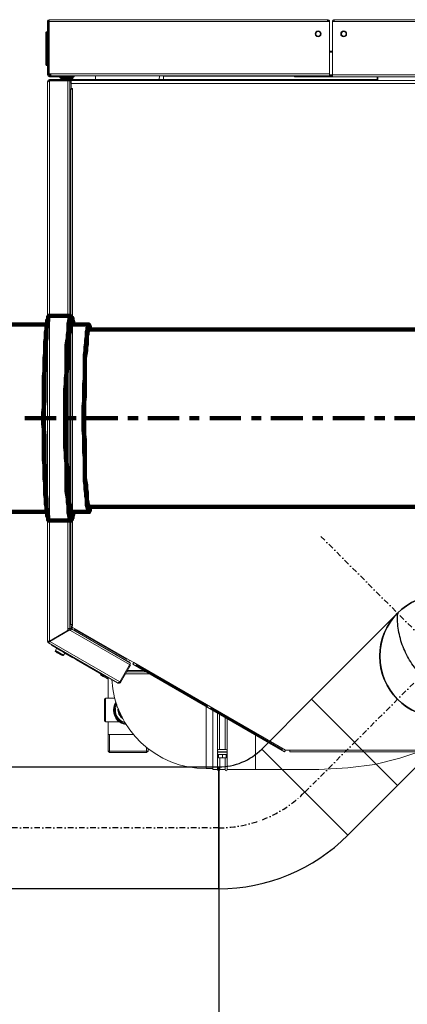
# Model space of a CAD drawing. Header units: millimetres. Extents: x -41881 to 54113, y -9946 to 101810.
# Tile 94 of 105: x -5468 to -5117, y 91699 to 92588. Entities that reach past the tile are written whole.
import ezdxf

# ---------------------------------------------------------------- set-up
doc = ezdxf.new("R2010")
doc.units = ezdxf.units.MM
doc.linetypes.add('DASHDOT', pattern=[1, 0.5, -0.25, 0, -0.25])
doc.linetypes.add('DASHED', pattern=[19.05, 12.7, -6.35])
for name, color, linetype, lineweight in [('CERNA', 7, 'Continuous', 15), ('P', 250, 'Continuous', 100), ('UT-kotle', 1, 'Continuous', 50)]:
    doc.layers.add(name, color=color, linetype=linetype, lineweight=lineweight)
for name, color, linetype in [('UT-komin', 2, 'Continuous'), ('UT-koty', 7, 'Continuous'), ('Vrstva 1', 7, 'Continuous')]:
    doc.layers.add(name, color=color, linetype=linetype)
doc.styles.get("Standard").update_dxf_attribs({"font": 'ic-simplex.shx', "width": 0.8})
doc.dimstyles.new('CADKON', dxfattribs={"dimscale": 50, "dimtxt": 2.5, "dimasz": 2.5, "dimexe": 1.8, "dimexo": 0, "dimgap": 0.6, "dimtad": 1, "dimrnd": 10, "dimtxsty": 'Standard', "dimblk1": 'OBLIQUE', "dimblk2": 'OBLIQUE', "dimsah": 1, "dimcen": 2.5, "dimadec": 1, "dimazin": 2, "dimtfac": 1, "dimtdec": 4, "dimtix": 1, "dimtmove": 2, "dimatfit": 3, "dimldrblk": 'OPEN30', "dimfxl": 5, "dimtfill": 1, "dimtolj": 1, "dimarcsym": 0})

# ---------------------------------------------------------------- blocks, each defined once
blk = doc.blocks.new('CONDENSINOX_50')
at = {"layer": 'CERNA'}
for p, q in [((-500.97, 573.34), (-500.11, 573.34)), ((-500.97, 525.02), (-500.97, 573.34)), ((-500.11, 525.02), (-500.11, 573.34)), ((-499.51, 573.09), (-499.6, 572.23)), ((-499.6, 572.23), (-499.6, 525.86)), ((-247.9, 574.8), (-499.51, 574.8)), ((-499.51, 574.8), (-499.51, 573.94)), ((-499.51, 573.86), (-499.51, 573.09)), ((-247.9, 573.09), (-499.51, 573.09)), ((-247.9, 574.8), (-247.9, 573.09)), ((-246.19, 573.09), (-247.9, 573.09)), ((-246.19, 524.16), (-246.19, 573.09)), ((-243.61, 573.18), (-242.76, 573.13)), ((-243.61, 573.09), (-243.61, 523.31)), ((-243.61, 573.09), (-241.91, 573.09)), ((-241.91, 574.8), (-241.91, 574.33)), ((-241.91, 573.09), (-241.91, 574.33)), ((92.58, 574.8), (-241.9, 574.8)), ((92.58, 573.09), (-241.9, 573.09)), ((-501.82, 563.97), (-502.68, 563.12)), ((-502.68, 534.43), (-502.68, 563.12)), ((-501.82, 563.97), (-500.97, 563.97)), ((-501.82, 533.58), (-501.82, 563.97)), ((-499.6, 561.83), (-500.11, 561.83)), ((-499.68, 562.17), (-499.68, 562)), ((-243.61, 546.42), (-245.33, 546.42)), ((-245.33, 545.56), (-245.33, 546.41)), ((-243.61, 545.56), (-245.33, 545.56)), ((-501.82, 533.58), (-502.68, 534.43)), ((-501.82, 533.58), (-500.97, 533.58)), ((-500.11, 538.07), (-499.6, 538.64)), ((-500.11, 535.89), (-499.68, 535.89)), ((-499.78, 535.25), (-500.08, 535.89)), ((-499.6, 535.25), (-499.77, 535.25)), ((-499.68, 535.89), (-499.68, 538.55)), ((-499.68, 536.15), (-499.6, 536.15)), ((-500.11, 525.02), (-500.97, 525.02)), ((-499.6, 525.87), (-497.89, 525.87)), ((-499.6, 525.02), (-499.6, 525.87)), ((-499.6, 525.02), (-497.89, 525.02)), ((-499.6, 525.02), (-499.6, 524.24)), ((-497.89, 524.16), (-497.89, 525.87)), ((-246.19, 525.87), (-497.88, 525.87)), ((-243.61, 525.02), (-246.19, 525.02)), ((92.66, 525.02), (-243.61, 525.02)), ((-500.97, 519.02), (-500.27, 519.02)), ((-500.97, 519.02), (-500.97, 13.45)), ((-500.97, 518.73), (-500.76, 518.73)), ((-499.26, 523.31), (-499.26, 524.16)), ((-476.87, 523.31), (-499.26, 523.31)), ((-368.27, 520.73), (-499.26, 520.73)), ((-499.26, 520.73), (-499.26, 519.87)), ((-478.17, 519.88), (-499.26, 519.88)), ((-480.81, 519.45), (-499.26, 519.45)), ((-499.26, 519.45), (-499.26, 13.64)), ((-481.14, 524.16), (-499.25, 524.16)), ((-246.19, 524.16), (-497.88, 524.16)), ((-497.54, 519.88), (-497.54, 519.46)), ((-497.53, 519.88), (-497.53, 519.46)), ((-489.83, 522.28), (-489.83, 523.31)), ((-489.83, 522.28), (-487.01, 522.28)), ((-488.98, 521.6), (-488.42, 521.6)), ((-488.98, 520.73), (-488.98, 521.6)), ((-488.11, 522.01), (-488.68, 522.01)), ((-488.42, 521.6), (-478.15, 521.6)), ((-488.42, 520.73), (-488.42, 521.6)), ((-478.46, 522.01), (-488.12, 522.01)), ((-486.47, 519.45), (-486.54, 519.75)), ((-486.33, 519.88), (-486.33, 519.46)), ((-485.91, 519.45), (-485.98, 519.75)), ((-482.53, 519.45), (-482.53, 25.01)), ((-481.14, 524.16), (-481.14, 523.31)), ((-480.81, 518.72), (-480.6, 519.76)), ((-480.81, 519.45), (-480.81, 25.01)), ((-480.6, 519.74), (-480.47, 519.88)), ((-480.42, 520.73), (-480.42, 519.87)), ((-479.83, 517.31), (-479.55, 517.31)), ((-479.56, 522.28), (-477.85, 522.28)), ((-479.56, 519.88), (72.64, 519.88)), ((-479.56, 519.88), (-479.56, 517.31)), ((-479.56, 513.03), (-479.56, 517.32)), ((-479.56, 517.31), (72.64, 517.31)), ((-478.15, 520.73), (-478.15, 521.6)), ((-477.85, 522.28), (-477.85, 523.31)), ((-476.87, 524.16), (-476.87, 523.31)), ((-476.71, 520.73), (-476.71, 519.87)), ((-457.63, 520.73), (-457.69, 524.16)), ((-399.96, 524.16), (-400.01, 520.74)), ((-396.1, 524.16), (-396.1, 523.91)), ((-396.1, 523.91), (-396.1, 520.74)), ((-396.1, 523.91), (-277.86, 523.91)), ((-372.54, 519.88), (-372.54, 520.74)), ((-368.27, 519.88), (-368.27, 520.74)), ((-368.27, 520.73), (-203.21, 520.73)), ((-277.86, 523.31), (-277.86, 524.16)), ((-243.61, 523.31), (-277.86, 523.31)), ((-273.58, 523.31), (-273.58, 524.16)), ((-273.58, 524.16), (-243.61, 524.16)), ((-243.61, 524.16), (-246.19, 524.16)), ((92.66, 523.31), (-243.61, 523.31)), ((-203.21, 519.88), (-203.21, 523.31)), ((-202.36, 519.88), (-202.36, 523.31)), ((-480.05, 512.17), (-480.81, 512.17)), ((-480.05, 28.57), (-480.05, 512.17)), ((-478.9, 512.17), (-480.05, 512.17)), ((-479.56, 512.17), (-479.56, 512.6)), ((-479.14, 512.6), (-478.79, 512.6)), ((-478.79, 512.17), (-478.91, 512.17)), ((-478.75, 512.2), (-478.9, 512.17)), ((-478.62, 512.28), (-478.75, 512.21)), ((-478.57, 512.39), (-478.62, 512.28)), ((-478.57, 512.39), (-478.57, 28.35)), ((-480.81, 28.57), (-480.06, 28.57)), ((-480.05, 28.57), (-478.91, 28.57)), ((-479.56, 26.3), (-479.56, 28.57)), ((-478.75, 28.53), (-478.9, 28.56)), ((-478.62, 28.47), (-478.75, 28.53)), ((-478.71, 26.36), (-478.57, 28.35)), ((-478.57, 28.36), (-478.62, 28.47)), ((-483.38, 22.81), (-499.26, 13.65)), ((-499.08, 13.35), (-481.6, 23.44)), ((-482.56, 23.58), (-480.41, 24.81)), ((-480.81, 25.01), (-482.53, 25.01)), ((-482.53, 25.01), (-482.53, 24.29)), ((-480.28, 23.25), (-480.42, 23.33)), ((-480.28, 23.25), (-426.79, -7.63)), ((-479.41, 24.73), (-480.27, 23.26)), ((-479.41, 24.73), (-425.94, -6.15)), ((-426.81, -3.61), (-478.7, 26.36)), ((-427.66, -5.09), (-478.66, 24.37)), ((-429.48, -3.09), (-476.92, 24.3)), ((-500.97, 13.45), (-500.11, 13.45)), ((-500.13, 13.59), (-500.51, 13.56)), ((-500, 13.51), (-500.11, 13.45)), ((-500.11, 11.97), (-499.68, 12.72)), ((-500.11, 11.97), (-437.92, -23.94)), ((-499.26, 13.65), (-499.9, 13.6)), ((-499.68, 12.71), (-499.57, 12.77)), ((-499.08, 13.35), (-435.79, -23.19)), ((-498.99, 13.49), (-498.89, 13.65)), ((-498.87, 13.65), (-498.98, 13.48)), ((-498.89, 13.65), (-498.87, 13.65)), ((-498.87, 13.65), (-498.72, 13.57)), ((-498.15, 13.92), (-498.78, 13.92)), ((-498.15, 14.29), (-498.15, 13.89)), ((-496.81, 9.61), (-455.37, -14.39)), ((-487.96, 4.57), (-496, 9.22)), ((-492.82, 7), (-493.87, 5.19)), ((-493.87, 5.19), (-486.46, 0.91)), ((-493.69, 4.13), (-487.47, 0.52)), ((-492.82, 7), (-486.4, 3.28)), ((-492.34, 3.16), (-488.99, 1.21)), ((-485.42, 2.7), (-486.47, 0.91)), ((-486.41, 3.28), (-485.42, 2.7)), ((-478.11, -1.41), (-485.39, 2.79)), ((-475.69, -2.83), (-475.68, -2.84)), ((-475.69, -2.83), (-446.35, -19.82)), ((-474.93, -3.27), (-475.68, -2.84)), ((-474.93, -3.27), (-446.35, -19.81)), ((-425.94, -6.15), (-435.79, -23.19)), ((-426.05, -8.05), (-435.05, -23.62)), ((-426.81, -3.61), (-427.66, -5.09)), ((-423.1, -5.75), (-426.8, -3.6)), ((-426.05, -8.05), (-426.8, -7.63)), ((-423.1, -5.75), (-423.96, -7.24)), ((-286.74, -86.45), (-423.96, -7.23)), ((-285.88, -84.97), (-423.1, -5.75)), ((-356.05, -45.49), (-421.32, -7.8)), ((-455.38, -14.38), (-446.34, -19.61)), ((-455.37, -13.86), (-455.37, -14.39)), ((-455.37, -14.38), (-455.14, -13.98)), ((-452.83, -16.07), (-453.22, -16.73)), ((-450.74, -18.18), (-453.22, -16.73)), ((-430.6, -15.92), (-408.9, -15.92)), ((-411.87, -14.21), (-429.62, -14.21)), ((-428.87, -12.93), (-414.1, -12.93)), ((-426.91, -9.53), (-427.66, -9.11)), ((-446.35, -20.7), (-450.74, -18.18)), ((-446.35, -37.88), (-446.35, -19.08)), ((-437.38, -24.25), (-437.65, -24.1)), ((-437.46, -23.89), (-437.47, -23.83)), ((-437.38, -24.25), (-437.2, -23.91)), ((-435.79, -23.19), (-436.5, -23.65)), ((-435.05, -23.62), (-435.8, -23.19)), ((-449.6, -58.42), (-449.6, -38.74)), ((-448.75, -37.88), (-440.25, -37.88)), ((-448.75, -59.28), (-448.75, -37.89)), ((-357.57, -45.56), (-357.57, -101.53)), ((-288.55, -84.46), (-353.82, -46.77)), ((-351.57, -49.02), (-351.57, -102.39)), ((-347.47, -85.14), (-347.47, -51.39)), ((-345.58, -84.33), (-345.58, -52.48)), ((-448.75, -59.28), (-436.05, -59.28)), ((-446.35, -85.63), (-446.35, -59.28)), ((-340.44, -84.33), (-340.44, -55.44)), ((-338.56, -85.14), (-338.56, -56.54)), ((-423.17, -70.76), (-446.35, -70.76)), ((-444.87, -70.76), (-444.87, -87.11)), ((-313.05, -71.26), (-313.05, -102.39)), ((-410.04, -85.63), (-446.35, -85.63)), ((-444.87, -87.1), (-446.35, -85.63)), ((-411.52, -87.1), (-444.87, -87.1)), ((-411.52, -87.1), (-444.87, -87.1)), ((-411.52, -82.2), (-411.52, -87.1)), ((-411.52, -87.1), (-410.04, -85.63)), ((-410.04, -85.63), (-410.04, -83.45)), ((-347.47, -87.36), (-347.47, -85.66)), ((-347.47, -102.46), (-347.47, -87.88)), ((-346.44, -86.55), (-339.59, -86.55)), ((-346.44, -88.69), (-346.44, -91.68)), ((-339.59, -88.69), (-346.43, -88.69)), ((-346.41, -84.33), (-339.59, -84.33)), ((-346.41, -86.46), (-339.59, -86.46)), ((-345.58, -86.55), (-345.58, -86.46)), ((-343.01, -88.69), (-343.01, -91.68)), ((-340.44, -86.55), (-340.44, -86.46)), ((-339.59, -88.69), (-339.59, -91.68)), ((-338.56, -87.36), (-338.56, -85.66)), ((-338.56, -102.46), (-338.56, -87.88)), ((-286.74, -86.45), (-285.89, -84.97)), ((-282.03, -84.74), (-285.89, -84.74)), ((-285.88, -84.97), (-285.88, -84.74)), ((-83.18, -84.74), (-282.03, -84.74)), ((-282.03, -84.74), (-282.03, -86.45)), ((-83.18, -86.45), (-282.03, -86.45)), ((-182.72, -92.19), (-165.44, -86.45)), ((-339.59, -91.68), (-346.43, -91.68)), ((-345.41, -102.46), (-345.41, -91.68)), ((-340.62, -102.46), (-340.62, -91.68)), ((-229.63, -100.95), (-205.15, -97.65)), ((-205.15, -97.65), (-182.72, -92.19)), ((-351.57, -101.53), (-357.56, -101.53)), ((-351.57, -102.39), (-347.46, -102.39)), ((-345.41, -102.39), (-340.62, -102.39)), ((-338.56, -102.39), (-313.04, -102.39)), ((-313.05, -102.39), (-283.82, -102.46)), ((-283.82, -102.46), (-255.69, -102.25)), ((-255.69, -102.25), (-229.63, -100.95))]:
    blk.add_line(p, q, dxfattribs=at)
for points in [[(-499.51, 574.8), (-500.32, 574.8), (-500.97, 574.15), (-500.97, 573.34)], [(-499.51, 573.95), (-499.84, 573.95), (-500.11, 573.68), (-500.11, 573.34)], [(-247.04, 573.09), (-247.04, 573.56), (-247.43, 573.94), (-247.91, 573.94)], [(-246.19, 573.09), (-246.19, 574.03), (-246.95, 574.81), (-247.9, 574.81)], [(-241.91, 574.8), (-242.85, 574.8), (-243.61, 574.03), (-243.61, 573.09)], [(-241.91, 573.95), (-242.37, 573.95), (-242.76, 573.57), (-242.76, 573.09)], [(-499.85, 561.83), (-499.76, 561.83), (-499.68, 561.91), (-499.68, 562)], [(-499.61, 562.79), (-499.65, 562.59), (-499.68, 562.38), (-499.68, 562.17)], [(-246.19, 547.28), (-246.19, 546.81), (-245.8, 546.42), (-245.33, 546.42)], [(-246.19, 545.79), (-245.92, 545.64), (-245.63, 545.56), (-245.33, 545.56)], [(-500.97, 525.02), (-500.97, 524.07), (-500.2, 523.32), (-499.26, 523.32)], [(-500.11, 525.02), (-500.11, 524.55), (-499.73, 524.17), (-499.26, 524.17)], [(-499.26, 520.73), (-500.19, 520.73), (-500.97, 519.97), (-500.97, 519.02)], [(-499.91, 519.2), (-499.98, 519.17), (-500.05, 519.15), (-500.12, 519.1)], [(-499.26, 519.88), (-499.69, 519.88), (-500.06, 519.55), (-500.11, 519.12)], [(-498.4, 519.88), (-498.87, 519.88), (-499.3, 519.7), (-499.62, 519.35)], [(-497.2, 519.88), (-497.24, 519.74), (-497.28, 519.59), (-497.33, 519.46)], [(-488.67, 522.01), (-488.85, 521.96), (-488.97, 521.79), (-488.97, 521.6)], [(-487.58, 522.3), (-487.95, 522.21), (-488.32, 522.12), (-488.68, 522.01)], [(-488.11, 522.01), (-488.3, 521.96), (-488.42, 521.79), (-488.42, 521.6)], [(-478.46, 522.01), (-481.62, 522.94), (-484.97, 522.94), (-488.12, 522.01)], [(-480.79, 517.38), (-480.14, 517.57), (-479.66, 518.13), (-479.57, 518.79)], [(-479.56, 516.46), (-479.56, 516.91), (-479.74, 517.35), (-480.06, 517.67)], [(-479.66, 519.59), (-479.7, 519.71), (-479.74, 519.8), (-479.8, 519.89)], [(-478.15, 521.6), (-478.15, 521.79), (-478.28, 521.96), (-478.45, 522.01)], [(-479.56, 513.03), (-479.56, 512.79), (-479.37, 512.61), (-479.14, 512.61)], [(-478.57, 512.39), (-478.57, 512.51), (-478.66, 512.6), (-478.79, 512.6)], [(-500.84, 13.5), (-500.75, 13.47), (-500.72, 13.47), (-500.67, 13.46)], [(-497.71, 10.56), (-497.51, 10.16), (-497.19, 9.83), (-496.81, 9.62)], [(-497.1, 10.12), (-496.78, 9.76), (-496.41, 9.46), (-496, 9.23)], [(-487.96, 4.57), (-487.47, 4.28), (-486.94, 4.11), (-486.38, 4.03)], [(-443.03, -21.06), (-440.31, -66.27), (-402.85, -101.53), (-357.57, -101.53)], [(-437.37, -23.99), (-437.43, -23.93), (-437.45, -23.91), (-437.45, -23.88)], [(-448.75, -37.88), (-449.22, -37.88), (-449.6, -38.26), (-449.6, -38.73)], [(-437.21, -47.05), (-437.83, -50.8), (-436.09, -54.55), (-432.81, -56.47)], [(-436.46, -49.09), (-436.33, -51.3), (-435.31, -53.36), (-433.64, -54.81)], [(-449.6, -58.42), (-449.6, -58.89), (-449.22, -59.28), (-448.75, -59.28)]]:
    blk.add_open_spline(points, degree=3, dxfattribs=at)
for points, knots in [([(-253.81, 561.95), (-253.81, 560.49), (-255.01, 559.31), (-256.46, 559.31), (-257.92, 559.31), (-259.11, 560.49), (-259.11, 561.95), (-259.11, 563.42), (-257.92, 564.61), (-256.46, 564.61), (-255.01, 564.61), (-253.81, 563.42), (-253.81, 561.95)], [0, 0, 0, 0, 1, 1, 1, 2, 2, 2, 3, 3, 3, 4, 4, 4, 4]), ([(-254.34, 561.95), (-254.34, 560.8), (-255.29, 559.84), (-256.46, 559.84), (-257.63, 559.84), (-258.58, 560.8), (-258.58, 561.95), (-258.58, 563.13), (-257.63, 564.08), (-256.46, 564.08), (-255.29, 564.08), (-254.34, 563.13), (-254.34, 561.95)], [0, 0, 0, 0, 1, 1, 1, 2, 2, 2, 3, 3, 3, 4, 4, 4, 4]), ([(-230.69, 561.95), (-230.69, 560.49), (-231.88, 559.31), (-233.34, 559.31), (-234.8, 559.31), (-236.01, 560.49), (-236.01, 561.95), (-236.01, 563.42), (-234.8, 564.61), (-233.34, 564.61), (-231.88, 564.61), (-230.69, 563.42), (-230.69, 561.95)], [0, 0, 0, 0, 1, 1, 1, 2, 2, 2, 3, 3, 3, 4, 4, 4, 4]), ([(-231.22, 561.95), (-231.22, 560.8), (-232.17, 559.84), (-233.35, 559.84), (-234.52, 559.84), (-235.46, 560.8), (-235.46, 561.95), (-235.46, 563.13), (-234.52, 564.08), (-233.35, 564.08), (-232.17, 564.08), (-231.22, 563.13), (-231.22, 561.95)], [0, 0, 0, 0, 1, 1, 1, 2, 2, 2, 3, 3, 3, 4, 4, 4, 4]), ([(-500.97, 518.42), (-500.97, 518.5), (-500.91, 518.59), (-500.85, 518.65), (-500.75, 518.77), (-500.63, 518.85), (-500.51, 518.91)], [0, 0, 0, 0, 1, 1, 1, 2, 2, 2, 2]), ([(-500.51, 518.91), (-500.45, 518.95), (-500.38, 518.98), (-500.33, 519.02), (-500.26, 519.06), (-500.19, 519.09), (-500.12, 519.11)], [0, 0, 0, 0, 1, 1, 1, 2, 2, 2, 2]), ([(-499.91, 519.2), (-499.83, 519.23), (-499.76, 519.25), (-499.67, 519.27), (-499.6, 519.31), (-499.51, 519.34), (-499.43, 519.35)], [0, 0, 0, 0, 1, 1, 1, 2, 2, 2, 2]), ([(-480.81, 518.31), (-480.41, 518.56), (-480.29, 519.1), (-480.56, 519.49), (-480.57, 519.52), (-480.6, 519.55), (-480.62, 519.58)], [0, 0, 0, 0, 1, 1, 1, 2, 2, 2, 2]), ([(-478.67, 24.36), (-478.79, 24.43), (-478.84, 24.57), (-478.86, 24.72), (-478.91, 24.97), (-478.88, 25.21), (-478.84, 25.44)], [0, 0, 0, 0, 1, 1, 1, 2, 2, 2, 2]), ([(-478.84, 25.44), (-478.82, 25.53), (-478.81, 25.62), (-478.79, 25.71), (-478.77, 25.8), (-478.74, 25.9), (-478.72, 26)], [0, 0, 0, 0, 1, 1, 1, 2, 2, 2, 2]), ([(-500.51, 13.56), (-500.59, 13.55), (-500.64, 13.53), (-500.75, 13.53), (-500.78, 13.53), (-500.84, 13.54), (-500.84, 13.5)], [0, 0, 0, 0, 1, 1, 1, 2, 2, 2, 2]), ([(-500.11, 11.97), (-500.04, 11.93), (-500, 12.04), (-499.94, 12.12), (-499.81, 12.36), (-499.7, 12.45), (-499.59, 12.62)], [0, 0, 0, 0, 1, 1, 1, 2, 2, 2, 2]), ([(-496.81, 9.61), (-496.89, 9.65), (-496.95, 9.72), (-496.99, 9.81), (-497.04, 9.91), (-497.07, 10.01), (-497.1, 10.12)], [0, 0, 0, 0, 1, 1, 1, 2, 2, 2, 2]), ([(-436.62, -23.74), (-436.77, -23.83), (-436.9, -23.91), (-437.06, -23.97), (-437.17, -24.01), (-437.28, -24.04), (-437.37, -23.99)], [0, 0, 0, 0, 1, 1, 1, 2, 2, 2, 2]), ([(-439.24, -41.22), (-443.3, -47.33), (-441.66, -55.56), (-435.56, -59.62), (-433.81, -60.78), (-431.83, -61.51), (-429.75, -61.75)], [0, 0, 0, 0, 1, 1, 1, 2, 2, 2, 2]), ([(-439.15, -41.48), (-443.07, -47.52), (-441.35, -55.61), (-435.3, -59.54), (-433.67, -60.59), (-431.83, -61.26), (-429.9, -61.52)], [0, 0, 0, 0, 1, 1, 1, 2, 2, 2, 2]), ([(-438.87, -42.24), (-442.38, -48.13), (-440.43, -55.76), (-434.54, -59.27), (-433.26, -60.01), (-431.86, -60.53), (-430.38, -60.79)], [0, 0, 0, 0, 1, 1, 1, 2, 2, 2, 2]), ([(-438.5, -43.34), (-441.39, -49.04), (-439.11, -55.98), (-433.44, -58.89), (-432.7, -59.26), (-431.93, -59.54), (-431.13, -59.76)], [0, 0, 0, 0, 1, 1, 1, 2, 2, 2, 2]), ([(-346.44, -84.33), (-347.02, -84.33), (-347.5, -84.8), (-347.5, -85.39), (-347.5, -85.99), (-347.02, -86.47), (-346.44, -86.47)], [0, 0, 0, 0, 1, 1, 1, 2, 2, 2, 2]), ([(-346.44, -86.55), (-347.02, -86.55), (-347.5, -87.03), (-347.5, -87.62), (-347.5, -88.21), (-347.02, -88.69), (-346.44, -88.69)], [0, 0, 0, 0, 1, 1, 1, 2, 2, 2, 2]), ([(-339.59, -86.46), (-339, -86.46), (-338.53, -85.99), (-338.53, -85.4), (-338.53, -84.8), (-339, -84.33), (-339.59, -84.33)], [0, 0, 0, 0, 1, 1, 1, 2, 2, 2, 2]), ([(-339.59, -88.69), (-339, -88.69), (-338.53, -88.21), (-338.53, -87.63), (-338.53, -87.02), (-339, -86.55), (-339.59, -86.55)], [0, 0, 0, 0, 1, 1, 1, 2, 2, 2, 2]), ([(-347.47, -102.56), (-347.47, -103.13), (-347, -103.59), (-346.43, -103.59), (-345.86, -103.59), (-345.41, -103.13), (-345.41, -102.56)], [0, 0, 0, 0, 1, 1, 1, 2, 2, 2, 2]), ([(-340.62, -102.56), (-340.62, -103.13), (-340.15, -103.59), (-339.58, -103.59), (-339.03, -103.59), (-338.57, -103.13), (-338.57, -102.56)], [0, 0, 0, 0, 1, 1, 1, 2, 2, 2, 2])]:
    blk.add_open_spline(points, degree=3, knots=knots, dxfattribs=at)
at = {"layer": 'Vrstva 1', "color": 7, "lineweight": 9, "true_color": 0xffffff}
for points in [[(-483.38, 22.81), (-482.86, 23.11), (-482.53, 23.68), (-482.53, 24.29)], [(-480.42, 23.33), (-480.75, 23.62), (-481.23, 23.66), (-481.61, 23.45)], [(-480.42, 24.82), (-479.89, 25.12), (-479.55, 25.69), (-479.55, 26.29)], [(-500.97, 13.45), (-500.97, 12.84), (-500.63, 12.27), (-500.11, 11.97)], [(-499.91, 13.6), (-499.99, 13.59), (-500.06, 13.59), (-500.13, 13.59)], [(-500.11, 13.45), (-500.11, 13.14), (-499.95, 12.86), (-499.68, 12.7)], [(-499.59, 12.61), (-499.54, 12.68), (-499.5, 12.74), (-499.45, 12.81)], [(-499.45, 12.81), (-499.42, 12.85), (-499.39, 12.88), (-499.38, 12.93)], [(-499.38, 12.93), (-499.31, 13.02), (-499.26, 13.1), (-499.2, 13.2)], [(-493.87, 5.19), (-494.08, 4.85), (-494, 4.39), (-493.7, 4.13)], [(-493.69, 4.13), (-493.28, 3.77), (-492.82, 3.43), (-492.34, 3.16)], [(-492.59, 7.06), (-492.67, 7.11), (-492.78, 7.08), (-492.82, 7)], [(-488.99, 1.21), (-488.5, 0.93), (-488, 0.71), (-487.48, 0.53)], [(-487.47, 0.53), (-487.09, 0.39), (-486.67, 0.56), (-486.46, 0.91)], [(-485.42, 2.7), (-485.37, 2.79), (-485.4, 2.9), (-485.48, 2.94)], [(-437.38, -24.25), (-436.57, -24.72), (-435.52, -24.44), (-435.05, -23.63)], [(-436.62, -23.74), (-436.59, -23.72), (-436.55, -23.69), (-436.5, -23.66)], [(-436.53, -23.62), (-436.22, -23.62), (-435.94, -23.46), (-435.78, -23.19)]]:
    blk.add_open_spline(points, degree=3, dxfattribs=at)
blk.add_open_spline([(-437.47, -23.82), (-437.47, -23.82), (-437.47, -23.75), (-437.47, -23.75), (-437.48, -23.71), (-437.47, -23.68), (-437.47, -23.65)], degree=3, knots=[0, 0, 0, 0, 1, 1, 1, 2, 2, 2, 2], dxfattribs=at)
blk = doc.blocks.new('*U93', base_point=(77.78, 77.78))
at = {"color": 0, "linetype": 'ByBlock', "lineweight": -2, "ltscale": 10}
for p, q in [((116.67, 116.67), (38.89, 38.89)), ((55, 0), (165, 0))]:
    blk.add_line(p, q, dxfattribs=at)
for radius in [165, 55]:
    blk.add_arc((0, 0), radius, 0, 45, dxfattribs=at)
at = {"color": 40, "linetype": 'DASHDOT', "lineweight": 25, "ltscale": 10}
blk.add_arc((0, 0), 110, 0, 45, dxfattribs=at)
blk = doc.blocks.new('*U94', base_point=(0, 55))
at = {"color": 40, "linetype": 'DASHDOT', "lineweight": 25, "ltscale": 10}
for p, q in [((110, 210), (110, -100)), ((0, 55), (265, 55))]:
    blk.add_line(p, q, dxfattribs=at)
at = {"color": 0, "linetype": 'ByBlock', "lineweight": -2, "ltscale": 10}
for p, q in [((0, 0), (0, 110)), ((110, 110), (0, 110)), ((0, 0), (110, 0))]:
    blk.add_line(p, q, dxfattribs=at)
blk.add_circle((110, 55), 55, dxfattribs=at)
blk.add_arc((110, 55), 55, 90, 270, dxfattribs=at)
at = {"color": 0, "linetype": 'DASHED', "lineweight": -2, "ltscale": 10}
blk.add_arc((160, 55), 74.33, 132.27369, 227.72631, dxfattribs=at)
blk = doc.blocks.new('*U95', base_point=(0, 55))
at = {"color": 0, "linetype": 'ByBlock', "lineweight": -2, "ltscale": 10}
for p, q in [((0, 110), (63.64, 110)), ((0, 110), (0, 0)), ((63.64, 110), (63.64, 0)), ((63.64, 0), (0, 0))]:
    blk.add_line(p, q, dxfattribs=at)
at = {"color": 40, "linetype": 'DASHDOT', "lineweight": 25, "ltscale": 10}
blk.add_line((0, 55), (63.64, 55), dxfattribs=at)
blk = doc.blocks.new('*U102', base_point=(0, 55))
at = {"color": 0, "linetype": 'ByBlock', "lineweight": -2, "ltscale": 10}
for p, q in [((0, 110), (2122.34, 110)), ((0, 110), (0, 0)), ((2122.34, 0), (0, 0))]:
    blk.add_line(p, q, dxfattribs=at)
at = {"color": 40, "linetype": 'DASHDOT', "lineweight": 25, "ltscale": 10}
blk.add_line((0, 55), (2122.34, 55), dxfattribs=at)
blk = doc.blocks.new('_OBLIQUE')
at = {"color": 0, "linetype": 'ByBlock'}
blk.add_line((-0.5, -0.5), (0.5, 0.5), dxfattribs=at)
blk = doc.blocks.new('*D109')
at = {"layer": 'Defpoints', "color": 0, "transparency": 16777216}
for p in [(-7410, 91803.03), (-5287.66, 91803.03), (-5287.66, 90896.78)]:
    blk.add_point(p, dxfattribs=at)
at = {"layer": 'UT-koty', "color": 0, "lineweight": -2, "ltscale": 10, "transparency": 16777216}
for p, q in [((-7410, 91803.03), (-7410, 90806.78)), ((-5287.66, 91803.03), (-5287.66, 90806.78)), ((-7410, 90896.78), (-5287.66, 90896.78))]:
    blk.add_line(p, q, dxfattribs=at)
at = {"layer": 'UT-koty', "color": 0, "lineweight": -2, "transparency": 16777216, "xscale": 125, "yscale": 125, "zscale": 125, "rotation": 180}
blk.add_blockref('_OBLIQUE', (-7410, 90896.78), dxfattribs=at)
at = {"layer": 'UT-koty', "color": 0, "lineweight": -2, "transparency": 16777216, "xscale": 125, "yscale": 125, "zscale": 125}
blk.add_blockref('_OBLIQUE', (-5287.66, 90896.78), dxfattribs=at)
at = {"layer": 'UT-koty', "color": 0, "ltscale": 10, "transparency": 16777216, "insert": (-6348.83, 90989.28), "char_height": 125, "attachment_point": 5, "bg_fill": 3, "box_fill_scale": 1.1, "bg_fill_color": 256, "bg_fill_true_color": 13158600, "bg_fill_transparency": 0}
blk.add_mtext('\\A1;2120', dxfattribs=at)
blk = doc.blocks.new('_Open30')
at = {"color": 0, "lineweight": -2}
for p, q in [((-1, 0.2679), (0, 0)), ((0, 0), (-1, -0.2679)), ((0, 0), (-1, 0))]:
    blk.add_line(p, q, dxfattribs=at)

msp = doc.modelspace()

# ---------------------------------------------------------------- linework, layer by layer
at = {"layer": 'P', "color": 2, "linetype": 'Continuous'}
for points in [[(-5446.358, 92228.024), (-5446.358, 92232.73), (-5445.77, 92237.436), (-5445.77, 92265.67), (-5445.181, 92270.376), (-5445.181, 92282.141), (-5444.593, 92286.258), (-5444.593, 92289.787), (-5444.593, 92293.317), (-5444.593, 92296.846), (-5444.005, 92299.787), (-5444.005, 92305.669), (-5443.417, 92308.022), (-5443.417, 92309.787), (-5443.417, 92312.14), (-5442.828, 92313.905), (-5442.828, 92316.257), (-5442.24, 92317.434), (-5441.652, 92318.022), (-5441.652, 92318.61)], [(-5441.652, 92318.61), (-5441.652, 92318.61), (-5441.652, 92316.257), (-5442.24, 92314.493), (-5442.828, 92313.316), (-5442.828, 92310.963), (-5443.417, 92309.199), (-5443.417, 92303.317), (-5443.417, 92300.375), (-5444.005, 92297.434), (-5444.005, 92293.317), (-5444.593, 92289.787), (-5444.593, 92282.141), (-5444.593, 92278.023), (-5444.593, 92273.317), (-5445.181, 92268.611), (-5445.181, 92243.318), (-5445.77, 92238.612), (-5445.77, 92228.024)], [(-5440.476, 92320.375), (-5441.064, 92320.375), (-5441.652, 92319.787)], [(-5441.652, 92318.61), (-5441.652, 92319.787), (-5441.652, 92320.375), (-5441.652, 92320.375)], [(-5441.652, 92320.375), (-5440.476, 92320.375)], [(-5441.652, 92319.787), (-5441.652, 92318.61)], [(-5421.064, 92320.375), (-5440.476, 92320.375)], [(-5421.064, 92320.375), (-5421.652, 92320.375), (-5422.241, 92319.787), (-5422.241, 92318.61), (-5422.241, 92318.61), (-5422.241, 92317.434), (-5422.829, 92316.257), (-5422.829, 92315.081), (-5423.417, 92313.316), (-5423.417, 92310.963), (-5423.417, 92306.846), (-5424.005, 92303.317), (-5424.005, 92300.375), (-5424.594, 92297.434), (-5425.182, 92293.905), (-5425.182, 92285.67), (-5425.182, 92282.141), (-5425.182, 92268.611), (-5425.77, 92263.906), (-5425.77, 92258.612), (-5426.358, 92253.906), (-5426.358, 92228.024)], [(-5421.064, 92319.787), (-5421.652, 92318.61), (-5421.652, 92317.434), (-5422.241, 92316.846), (-5422.241, 92315.669), (-5422.241, 92314.493), (-5422.829, 92312.728), (-5422.829, 92308.611)], [(-5421.064, 92319.787), (-5421.064, 92319.787)], [(-5420.476, 92319.787), (-5421.064, 92319.787)], [(-5419.3, 92312.728), (-5419.3, 92314.493), (-5419.3, 92315.669), (-5419.888, 92316.846), (-5419.888, 92318.61), (-5420.476, 92318.61), (-5420.476, 92319.787)], [(-5443.417, 92312.728), (-5478.122, 92312.728)], [(-5420.476, 92312.728), (-5421.064, 92312.728), (-5421.064, 92312.14), (-5421.652, 92310.963), (-5421.652, 92310.963), (-5422.241, 92309.787), (-5422.241, 92307.434), (-5422.241, 92305.669), (-5422.829, 92303.317), (-5422.829, 92300.964), (-5423.417, 92298.611), (-5423.417, 92295.67), (-5423.417, 92292.14), (-5424.005, 92288.611), (-5424.005, 92280.964), (-5424.594, 92276.847), (-5424.594, 92272.729), (-5425.182, 92268.023), (-5425.182, 92248.612), (-5425.182, 92243.318), (-5425.182, 92228.024)], [(-5422.829, 92308.611), (-5423.417, 92306.258), (-5423.417, 92303.317), (-5423.417, 92300.375), (-5424.005, 92296.846), (-5424.005, 92289.787), (-5424.594, 92285.67), (-5425.182, 92281.552), (-5425.182, 92268.023), (-5425.182, 92263.317), (-5425.182, 92228.024)], [(-5405.182, 92312.728), (-5420.476, 92312.728)], [(-5405.182, 92312.728), (-5405.182, 92312.728), (-5405.77, 92312.14), (-5405.77, 92310.963), (-5405.77, 92310.963), (-5406.359, 92309.787), (-5406.359, 92307.434), (-5406.947, 92305.669), (-5406.947, 92303.317), (-5406.947, 92300.964), (-5407.535, 92298.611), (-5407.535, 92295.67), (-5408.123, 92292.14), (-5408.123, 92288.611), (-5408.712, 92285.082), (-5408.712, 92280.964), (-5408.712, 92276.847), (-5408.712, 92263.317), (-5409.3, 92258.612), (-5409.3, 92243.318), (-5409.888, 92238.612), (-5409.888, 92228.024)], [(-5405.182, 92308.022), (-5405.182, 92308.022), (-5405.77, 92308.022), (-5405.77, 92307.434), (-5405.77, 92306.258), (-5406.359, 92305.081), (-5406.359, 92303.317), (-5406.947, 92302.14), (-5406.947, 92299.787), (-5406.947, 92294.493), (-5407.535, 92292.14), (-5407.535, 92289.199), (-5408.123, 92285.67), (-5408.712, 92282.141), (-5408.712, 92270.376), (-5408.712, 92265.67), (-5408.712, 92247.435), (-5409.3, 92242.73), (-5409.3, 92228.024)], [(-4699.886, 92308.022), (-5405.77, 92308.022)], [(-5404.006, 92308.022), (-5404.006, 92309.787), (-5404.006, 92310.963), (-5404.006, 92310.963), (-5404.594, 92312.14), (-5405.182, 92312.728), (-5405.182, 92312.728)], [(-5404.594, 92308.022), (-5405.182, 92308.022)], [(-5462.828, 92228.024), (-5434.593, 92228.024)], [(-5440.476, 92135.673), (-5441.064, 92135.673), (-5441.652, 92135.673), (-5441.652, 92136.261), (-5441.652, 92136.85), (-5441.652, 92138.026), (-5442.24, 92138.614), (-5442.828, 92139.791), (-5442.828, 92142.144), (-5443.417, 92143.908), (-5443.417, 92145.673), (-5443.417, 92148.026), (-5444.005, 92150.379), (-5444.005, 92155.673), (-5444.593, 92159.202), (-5444.593, 92162.731), (-5444.593, 92165.673), (-5444.593, 92169.79), (-5445.181, 92173.319), (-5445.181, 92185.672), (-5445.77, 92190.378), (-5445.77, 92218.024), (-5446.358, 92223.318), (-5446.358, 92228.024)], [(-5445.77, 92228.024), (-5445.77, 92217.436), (-5445.181, 92212.142), (-5445.181, 92187.437), (-5444.593, 92182.731), (-5444.593, 92178.613), (-5444.593, 92173.908), (-5444.593, 92165.673), (-5444.005, 92162.143), (-5444.005, 92158.614), (-5443.417, 92155.085), (-5443.417, 92152.143), (-5443.417, 92146.849), (-5442.828, 92144.497), (-5442.828, 92142.732), (-5442.24, 92140.967), (-5441.652, 92139.791), (-5441.652, 92137.438), (-5441.652, 92136.85), (-5441.652, 92136.261), (-5441.064, 92135.673), (-5440.476, 92135.673), (-5440.476, 92135.673)], [(-5426.358, 92228.024), (-5426.358, 92202.142), (-5425.77, 92196.848), (-5425.77, 92192.143), (-5425.182, 92187.437), (-5425.182, 92173.908), (-5425.182, 92169.79), (-5425.182, 92162.143), (-5424.594, 92158.614), (-5424.005, 92155.085), (-5424.005, 92152.143), (-5423.417, 92149.202), (-5423.417, 92144.497), (-5423.417, 92142.732), (-5422.829, 92140.967), (-5422.829, 92139.791), (-5422.241, 92138.614), (-5422.241, 92136.85), (-5422.241, 92136.261), (-5421.652, 92135.673), (-5421.652, 92135.673), (-5421.064, 92135.673)], [(-5425.77, 92228.024), (-5416.358, 92228.024)], [(-5425.182, 92228.024), (-5425.182, 92192.731), (-5425.182, 92187.437), (-5425.182, 92173.908), (-5424.594, 92170.378), (-5424.005, 92166.261), (-5424.005, 92158.614), (-5423.417, 92155.673), (-5423.417, 92152.143), (-5423.417, 92149.202), (-5422.829, 92147.438), (-5422.829, 92143.32), (-5422.241, 92141.555), (-5422.241, 92140.379), (-5422.241, 92139.203), (-5421.652, 92138.026), (-5421.652, 92136.85)], [(-5420.476, 92143.32), (-5421.064, 92143.32), (-5421.652, 92144.497), (-5421.652, 92145.673), (-5422.241, 92146.849), (-5422.241, 92148.026), (-5422.241, 92149.791), (-5422.829, 92152.143), (-5422.829, 92155.085), (-5423.417, 92157.437), (-5423.417, 92160.379), (-5423.417, 92163.908), (-5424.005, 92167.437), (-5424.005, 92175.084), (-5424.594, 92179.202), (-5424.594, 92183.319), (-5425.182, 92188.025), (-5425.182, 92207.436), (-5425.182, 92212.142), (-5425.182, 92228.024)], [(-5405.182, 92143.32), (-5405.77, 92143.32), (-5405.77, 92144.497), (-5405.77, 92145.673), (-5406.359, 92146.849), (-5406.359, 92148.026), (-5406.947, 92149.791), (-5406.947, 92152.143), (-5406.947, 92155.085), (-5407.535, 92157.437), (-5407.535, 92160.379), (-5408.123, 92163.908), (-5408.123, 92167.437), (-5408.712, 92170.967), (-5408.712, 92175.084), (-5408.712, 92179.202), (-5408.712, 92192.731), (-5409.3, 92197.437), (-5409.3, 92212.142), (-5409.888, 92217.436), (-5409.888, 92228.024)], [(-5405.182, 92147.438), (-5405.182, 92148.026), (-5405.77, 92148.026), (-5405.77, 92148.614), (-5405.77, 92149.202), (-5406.359, 92150.967), (-5406.359, 92152.143), (-5406.947, 92153.908), (-5406.947, 92156.261), (-5406.947, 92160.967), (-5407.535, 92163.908), (-5407.535, 92167.437), (-5408.123, 92170.378), (-5408.712, 92173.908), (-5408.712, 92185.672), (-5408.712, 92190.378), (-5408.712, 92208.025), (-5409.3, 92213.319), (-5409.3, 92228.024)], [(-5407.535, 92228.024), (-5378.712, 92228.024)], [(-5369.889, 92228.024), (-5360.477, 92228.024)], [(-5351.654, 92228.024), (-5323.419, 92228.024)], [(-5314.008, 92228.024), (-5305.184, 92228.024)], [(-5295.773, 92228.024), (-5267.538, 92228.024)], [(-5258.127, 92228.024), (-5249.303, 92228.024)], [(-5240.48, 92228.024), (-5211.657, 92228.024)], [(-5202.834, 92228.024), (-5193.422, 92228.024)], [(-5184.599, 92228.024), (-5155.776, 92228.024)], [(-5146.953, 92228.024), (-5137.541, 92228.024)], [(-5128.718, 92228.024), (-5099.895, 92228.024)], [(-4873.412, 92148.026), (-5405.77, 92148.026)], [(-5404.006, 92148.026), (-5404.006, 92146.849), (-5404.006, 92145.673), (-5404.006, 92144.497), (-5404.594, 92143.32), (-5405.182, 92143.32)], [(-5404.594, 92148.026), (-5405.182, 92148.026), (-5405.182, 92147.438)], [(-5443.417, 92143.32), (-5478.122, 92143.32)], [(-5440.476, 92135.673), (-5440.476, 92135.673)], [(-5421.064, 92135.673), (-5440.476, 92135.673)], [(-5421.652, 92136.85), (-5421.064, 92136.85)], [(-5421.064, 92136.85), (-5421.064, 92136.261), (-5420.476, 92135.673)], [(-5420.476, 92135.673), (-5421.064, 92135.673), (-5421.064, 92135.673)], [(-5420.476, 92136.85), (-5419.888, 92137.438), (-5419.888, 92139.203), (-5419.3, 92140.379), (-5419.3, 92141.555), (-5419.3, 92143.32)], [(-5405.182, 92143.32), (-5420.476, 92143.32)], [(-5420.476, 92136.85), (-5420.476, 92136.85)], [(-5420.476, 92135.673), (-5420.476, 92136.261), (-5420.476, 92136.85)]]:
    msp.add_lwpolyline(points, dxfattribs=at)
at = {"layer": 'UT-komin', "ltscale": 10}
msp.add_circle((-5087.096, 92013.029), 55, dxfattribs=at)

# ---------------------------------------------------------------- block references
at = {"layer": 'UT-komin', "ltscale": 10, "xscale": -1, "rotation": 224.999999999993}
msp.add_blockref('*U94', (-5164.878, 91935.247), dxfattribs=at)
at = {"layer": 'UT-komin', "ltscale": 10}
for name, p, rotation in [('*U95', (-5209.878, 91890.247), 44.99999999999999), ('*U93', (-5209.878, 91890.247), 270), ('*U102', (-5287.66, 91858.029), 180)]:
    msp.add_blockref(name, p, dxfattribs=dict(at, rotation=rotation))
at = {"layer": 'UT-kotle', "ltscale": 10}
msp.add_blockref('CONDENSINOX_50', (-4941.35, 92013.03), dxfattribs=at)

# ---------------------------------------------------------------- next in the draw order: dimensions: what is measured, and where the dimension line sits
at = {"layer": 'UT-koty', "ltscale": 10}
dim = msp.add_linear_dim(base=(-5287.66, 90896.776), p1=(-7410.001, 91803.029), p2=(-5287.66, 91803.029), dimstyle='CADKON', dxfattribs=at)
dim.commit()
dim.dimension.update_dxf_attribs({"geometry": '*D109', "text_midpoint": (-6348.83, 90989.276)})

doc.saveas('drawing.dxf')
